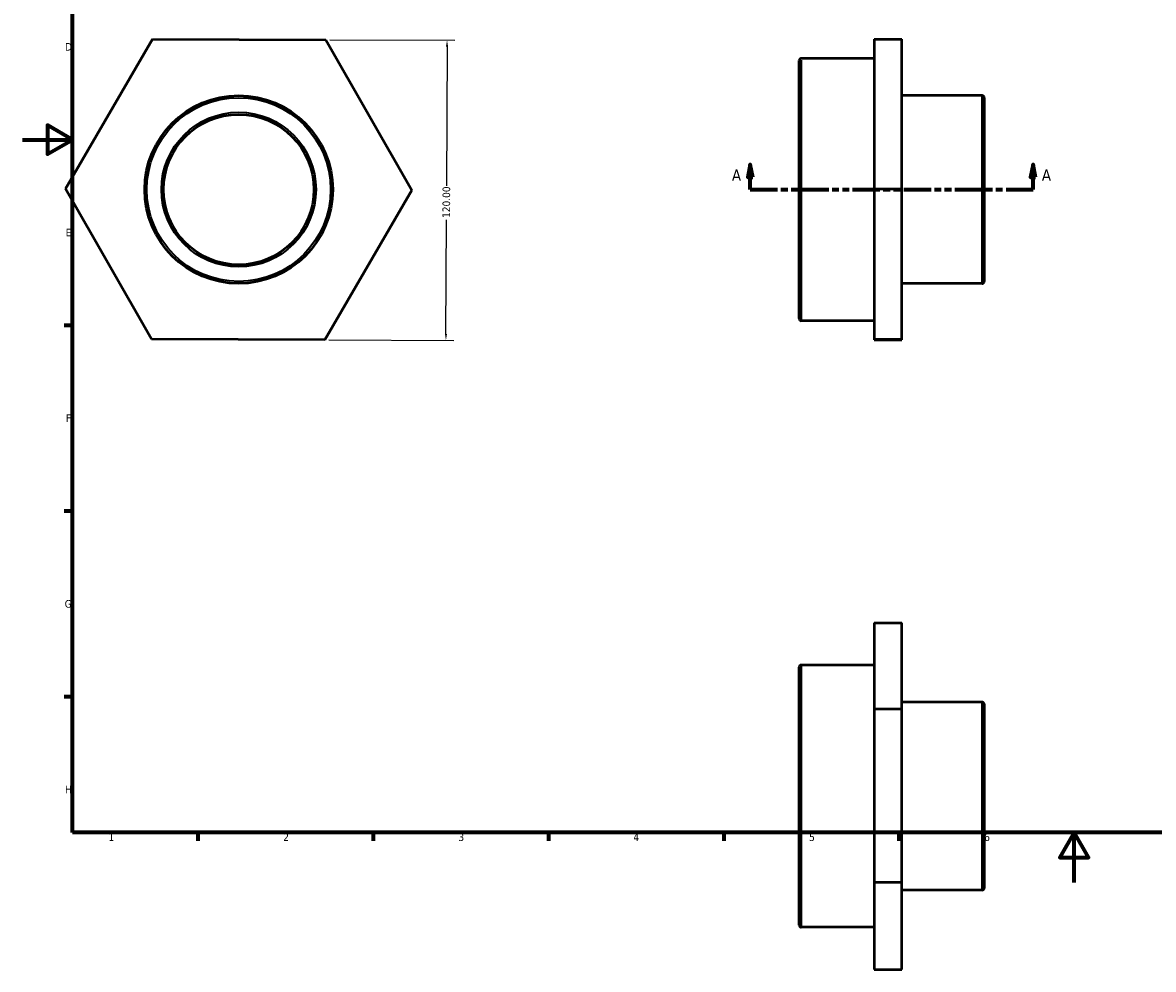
# Model space of a CAD drawing. Header units: millimetres. Extents: x 0 to 904, y -35 to 629.
# Tile 1 of 3: x 0 to 452, y -35 to 344. Entities that reach past the tile are written whole.
import ezdxf

# ---------------------------------------------------------------- set-up
doc = ezdxf.new("R2010")
doc.units = ezdxf.units.MM
doc.linetypes.add('DOUBLE_DASH_CHAIN', pattern=[1.2403, 0.6614, -0.0827, 0.1654, -0.0827, 0.1654, -0.0827])
for name, color, linetype, lineweight in [('Border (ANSI)', 7, 'Continuous', 70), ('Dimension (ANSI)', 7, 'Continuous', 25), ('Section Line (ANSI)', 7, 'DOUBLE_DASH_CHAIN', 70), ('Visible (ANSI)', 7, 'Continuous', 50), ('Visible Narrow (ANSI)', 7, 'Continuous', 35)]:
    doc.layers.add(name, color=color, linetype=linetype, lineweight=lineweight)
doc.styles.add('Label Text (ANSI)', font='tahoma.ttf')
doc.styles.add('Note Text (ANSI)', font='tahoma.ttf')
doc.dimstyles.new('Default - mm (ANSI)', dxfattribs={"dimtxt": 3.048, "dimasz": 2.5, "dimexe": 3.175, "dimexo": 1.6002, "dimgap": 0.8, "dimtad": 0, "dimtoh": 1, "dimrnd": 1e-08, "dimzin": 4, "dimdsep": 46, "dimtxsty": 'Note Text (ANSI)', "dimcen": 0.09, "dimdle": 10, "dimclrd": 256, "dimclre": 256, "dimclrt": 256, "dimadec": 1, "dimazin": 1, "dimtfac": 1, "dimtofl": 0, "dimtmove": 0, "dimatfit": 3, "dimfxl": 1, "dimtolj": 1, "dimtzin": 4, "dimlwd": -1, "dimlwe": -1, "dimarcsym": 0})

# ---------------------------------------------------------------- blocks, each defined once
blk = doc.blocks.new('Borders Default Border')
at = {"layer": 'Border (ANSI)'}
for p, q in [((20, 222.75), (16.55, 222.75)), ((20, 148.5), (16.55, 148.5)), ((20, 74.25), (16.55, 74.25)), ((70.08, 20), (70.08, 16.55)), ((140.17, 20), (140.17, 16.55)), ((210.25, 20), (210.25, 16.55)), ((280.33, 20), (280.33, 16.55)), ((350.42, 20), (350.42, 16.55))]:
    blk.add_line(p, q, dxfattribs=at)
at = {"layer": 'Border (ANSI)', "flags": 128}
for points in [[(20, 20), (20, 574), (821, 574), (821, 20), (20, 20)], [(0, 297), (20, 297), (10, 302.77), (10, 291.23), (20, 297)], [(420.5, 0), (420.5, 20), (414.73, 10), (426.27, 10), (420.5, 20)]]:
    blk.add_lwpolyline(points, dxfattribs=at)
at = {"layer": 'Border (ANSI)', "char_height": 3.05, "attachment_point": 7, "style": 'Note Text (ANSI)'}
for s, insert in [('D', (16.96, 332.6)), ('E', (17.21, 258.35)), ('F', (17.29, 184.1)), ('G', (16.81, 109.79)), ('H', (16.97, 35.6)), ('1', (34.35, 16.55)), ('2', (104.2, 16.55)), ('3', (174.26, 16.49)), ('4', (244.23, 16.55)), ('5', (314.48, 16.49)), ('6', (384.49, 16.49))]:
    blk.add_mtext(s, dxfattribs=dict(at, insert=insert))
blk = doc.blocks.new('2dTransSection0')
at = {"layer": 'Section Line (ANSI)', "linetype": 'Continuous'}
for p, q in [((290.98, 287.06), (289.98, 282.06)), ((290.98, 282.06), (290.98, 287.06)), ((291.98, 282.06), (290.98, 287.06)), ((404.08, 287.06), (403.08, 282.06)), ((404.08, 282.06), (404.08, 287.06)), ((405.08, 282.06), (404.08, 287.06)), ((289.98, 282.06), (291.98, 282.06)), ((290.98, 277.06), (290.98, 282.06)), ((403.08, 282.06), (405.08, 282.06)), ((404.08, 277.06), (404.08, 282.06)), ((290.98, 277.06), (301.83, 277.06)), ((393.23, 277.06), (404.08, 277.06))]:
    blk.add_line(p, q, dxfattribs=at)
at = {"layer": 'Section Line (ANSI)', "linetype": 'DOUBLE_DASH_CHAIN', "ltscale": 16.488108}
blk.add_line((290.98, 277.06), (404.08, 277.06), dxfattribs=at)
at = {"layer": 'Section Line (ANSI)', "linetype": 'Continuous', "flags": 128}
for points in [[(291.98, 282.06), (290.98, 287.06), (289.98, 282.06), (291.98, 282.06)], [(405.08, 282.06), (404.08, 287.06), (403.08, 282.06), (405.08, 282.06)]]:
    blk.add_lwpolyline(points, dxfattribs=at)
at = {"layer": 'Section Line (ANSI)'}
for points in [[(291.98, 282.06), (290.98, 287.06), (289.98, 282.06), (291.98, 282.06)], [(405.08, 282.06), (404.08, 287.06), (403.08, 282.06), (405.08, 282.06)]]:
    blk.add_solid(points, dxfattribs=at)
at = {"layer": 'Section Line (ANSI)', "char_height": 4.57, "attachment_point": 7, "style": 'Label Text (ANSI)'}
for insert in [(283.62, 280.56), (407.55, 280.56)]:
    blk.add_mtext('A', dxfattribs=dict(at, insert=insert))
blk = doc.blocks.new('*D12')
at = {"layer": 'Defpoints', "color": 0, "transparency": 16777216}
for p in [(121.26, 336.94), (120.83, 216.94), (169.28, 216.76)]:
    blk.add_point(p, dxfattribs=at)
at = {"layer": 'Dimension (ANSI)', "transparency": 16777216}
for p, q in [((122.86, 336.93), (172.88, 336.75)), ((169.7, 334.26), (169.5, 278.6)), ((169.29, 219.26), (169.45, 264.92)), ((122.43, 216.93), (172.45, 216.75))]:
    blk.add_line(p, q, dxfattribs=at)
for points in [[(169.28, 334.26), (170.12, 334.26), (169.71, 336.76)], [(168.87, 219.27), (169.7, 219.26), (169.28, 216.76)]]:
    blk.add_solid(points, dxfattribs=at)
at = {"layer": 'Dimension (ANSI)', "transparency": 16777216, "insert": (167.87, 265.73), "char_height": 3.048, "attachment_point": 1, "rotation": 89.7947, "style": 'Note Text (ANSI)'}
blk.add_mtext('\\A1;120.00', dxfattribs=at)

msp = doc.modelspace()

# ---------------------------------------------------------------- linework, layer by layer
at = {"layer": 'Visible (ANSI)'}
for p, q in [((17.122, 277.31), (51.978, 337.185)), ((51.978, 337.185), (121.259, 336.937)), ((121.259, 336.937), (155.685, 276.813)), ((340.531, 337.185), (351.531, 337.185)), ((340.531, 337.185), (340.531, 277.31)), ((351.531, 277.31), (351.531, 337.185)), ((310.531, 225.469), (310.531, 328.654)), ((340.531, 329.503), (311.38, 329.503)), ((383.682, 314.653), (351.531, 314.653)), ((384.531, 313.804), (384.531, 240.319)), ((51.548, 217.186), (17.122, 277.31)), ((155.685, 276.813), (120.829, 216.938)), ((340.531, 277.31), (351.531, 277.31)), ((340.531, 277.31), (340.531, 217.186)), ((351.531, 217.186), (351.531, 277.31)), ((383.682, 239.469), (351.531, 239.469)), ((340.531, 224.62), (311.38, 224.62)), ((120.829, 216.938), (51.548, 217.186)), ((340.531, 217.186), (351.531, 217.186)), ((340.531, 217.186), (340.531, 216.938)), ((351.531, 216.938), (351.531, 217.186)), ((340.531, 216.938), (351.531, 216.938)), ((340.531, 103.755), (351.531, 103.755)), ((340.531, 103.755), (340.531, 69.33)), ((351.531, 69.33), (351.531, 103.755)), ((310.531, -17.119), (310.531, 86.066)), ((340.531, 86.916), (311.38, 86.916)), ((340.531, 69.33), (351.531, 69.33)), ((340.531, 69.33), (340.531, 0.048)), ((383.682, 72.066), (351.531, 72.066)), ((351.531, 0.048), (351.531, 69.33)), ((384.531, 71.216), (384.531, -2.269)), ((340.531, 0.048), (351.531, 0.048)), ((340.531, 0.048), (340.531, -34.808)), ((351.531, -34.808), (351.531, 0.048)), ((383.682, -3.118), (351.531, -3.118)), ((340.531, -17.968), (311.38, -17.968)), ((340.531, -34.808), (351.531, -34.808))]:
    msp.add_line(p, q, dxfattribs=at)
for radius in [37.592, 30.074]:
    msp.add_circle((86.403, 277.061), radius, dxfattribs=at)
for centre, start, end in [((311.38, 328.654), 90, 180), ((383.682, 313.804), 0, 90), ((383.682, 240.319), 270, 0), ((311.38, 225.469), 180, 270), ((311.38, 86.066), 90, 180), ((383.682, 71.216), 0, 90), ((383.682, -2.269), 270, 0), ((311.38, -17.119), 180, 270)]:
    msp.add_arc(centre, 0.849, start, end, dxfattribs=at)
at = {"layer": 'Visible Narrow (ANSI)'}
for p, q in [((311.38, 328.858), (311.38, 225.265)), ((383.682, 239.932), (383.682, 314.191)), ((311.38, 86.27), (311.38, -17.322)), ((383.682, -2.655), (383.682, 71.603))]:
    msp.add_line(p, q, dxfattribs=at)
for radius in [36.743, 30.923]:
    msp.add_circle((86.403, 277.061), radius, dxfattribs=at)

# ---------------------------------------------------------------- block references
msp.add_blockref('Borders Default Border', (0, 0))
at = {"layer": 'Section Line (ANSI)'}
msp.add_blockref('2dTransSection0', (0, 0), dxfattribs=at)

# ---------------------------------------------------------------- dimensions: what is measured, and where the dimension line sits
at = {"layer": 'Dimension (ANSI)'}
dim = msp.add_linear_dim(base=(169.279, 216.764), p1=(121.259, 336.937), p2=(120.829, 216.938), angle=269.79469, dimstyle='Default - mm (ANSI)', override={"dimtoh": 0, "dimdec": 2, "dimtp": 0, "dimtm": 0, "dimtdec": 2, "dimatfit": 1}, dxfattribs=at)
dim.commit()
dim.dimension.update_dxf_attribs({"geometry": '*D12', "text_midpoint": (169.476, 271.764), "dimtype": 160})

doc.saveas('drawing.dxf')
